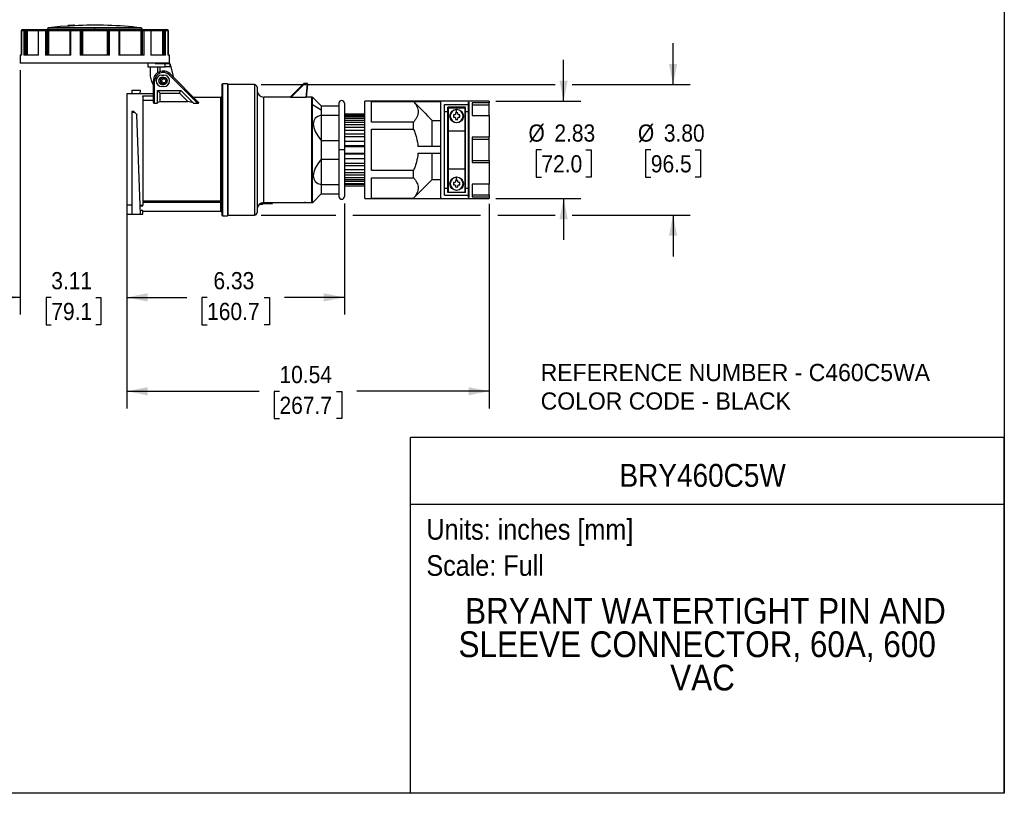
# Model space of a CAD drawing. Header units: inches. Extents: x 0 to 44, y 0 to 34.
# Tile 2 of 7: x 15.3 to 44, y 0 to 22.5. Entities that reach past the tile are written whole.
import ezdxf
from ezdxf.enums import TextEntityAlignment as Align

# ---------------------------------------------------------------- set-up
doc = ezdxf.new("R2010")
doc.units = ezdxf.units.IN
doc.header["$LTSCALE"] = 4
doc.header["$MEASUREMENT"] = 0
doc.linetypes.add('SLD-Solid', pattern=[0])
doc.layers.add('DIMENSIONS', color=140, linetype='SLD-Solid', lineweight=25)
doc.layers.add('TEXT', color=140, linetype='SLD-Solid', lineweight=25)
doc.layers.add('SLD-DEFPOINTS', color=7, linetype='Continuous')
doc.styles.add('SLDTEXTSTYLE0', font='GOTHIC.TTF', dxfattribs={"width": 0.913})
doc.styles.add('SLDTEXTSTYLE1', font='CenturyGothic')
doc.dimstyles.new('SLDDIMSTYLE1', dxfattribs={"dimtxt": 0.5, "dimasz": 0.6, "dimexe": 0, "dimexo": 0.0625, "dimgap": 0.125, "dimtad": 0, "dimtih": 1, "dimtoh": 1, "dimrnd": 1e-09, "dimzin": 12, "dimdsep": 46, "dimtxsty": 'SLDTEXTSTYLE0', "dimsah": 1, "dimcen": 0.09, "dimadec": 0, "dimazin": 3, "dimtfac": 1, "dimtmove": 0, "dimatfit": 0, "dimfxl": 0, "dimfrac": 2, "dimtolj": 1, "dimtzin": 12, "dimarcsym": 0})
doc.dimstyles.new('SLDDIMSTYLE3', dxfattribs={"dimtxt": 0.5, "dimasz": 0.6, "dimexe": 0, "dimexo": 0.0625, "dimgap": 0.125, "dimtad": 0, "dimtih": 1, "dimtoh": 1, "dimrnd": 1e-09, "dimzin": 12, "dimdsep": 46, "dimtxsty": 'SLDTEXTSTYLE0', "dimsah": 1, "dimcen": 0.09, "dimadec": 0, "dimazin": 3, "dimtfac": 1, "dimtofl": 0, "dimtmove": 0, "dimatfit": 3, "dimfxl": 0, "dimfrac": 2, "dimtolj": 1, "dimtzin": 12, "dimarcsym": 0})
doc.dimstyles.new('SLDDIMSTYLE4', dxfattribs={"dimtxt": 0.5, "dimasz": 0.6, "dimexe": 0, "dimexo": 0.0625, "dimgap": 0.125, "dimtad": 0, "dimtih": 1, "dimtoh": 1, "dimrnd": 1e-09, "dimzin": 4, "dimdsep": 46, "dimtxsty": 'SLDTEXTSTYLE0', "dimsah": 1, "dimcen": 0.09, "dimadec": 0, "dimazin": 1, "dimtfac": 1, "dimtmove": 0, "dimatfit": 0, "dimfxl": 0, "dimfrac": 2, "dimtolj": 1, "dimtzin": 12, "dimarcsym": 0})

# ---------------------------------------------------------------- blocks, each defined once
blk = doc.blocks.new('Block2')
at = {"color": 7, "linetype": 'SLD-Solid', "lineweight": 18}
for q in [(44, 34), (0, 0)]:
    blk.add_line((44, 0), q, dxfattribs=at)
blk = doc.blocks.new('SW_NOTE_0')
at = {"layer": 'TEXT', "color": 0, "insert": (0, 0.766), "char_height": 0.6, "attachment_point": 1, "style": 'SLDTEXTSTYLE0'}
blk.add_mtext('Scale: Full', dxfattribs=at)
blk = doc.blocks.new('SW_NOTE_0_1')
at = {"layer": 'TEXT', "color": 0, "insert": (0, 0.766), "char_height": 0.6, "attachment_point": 1, "style": 'SLDTEXTSTYLE0'}
blk.add_mtext('Units: inches [mm]', dxfattribs=at)
blk = doc.blocks.new('Block1')
at = {"layer": 'TEXT'}
for p, q in [((44, 10.356), (26.716, 10.356)), ((26.716, 0), (26.716, 10.356)), ((44, 0), (44, 10.356)), ((26.716, 8.409), (44, 8.409)), ((44, 0), (26.716, 0))]:
    blk.add_line(p, q, dxfattribs=at)
for name, p in [('SW_NOTE_0_1', (27.179, 7.213)), ('SW_NOTE_0', (27.179, 6.162))]:
    blk.add_blockref(name, p, dxfattribs=at)
at = {"layer": 'TEXT', "color": 140, "style": 'SLDTEXTSTYLE0', "width": 0.913}
for tag, height, p in [('AUTOATTR0', 0.667, (32.8, 8.717)), ('AUTOATTR1_0', 0.75, (28.308, 4.707)), ('AUTOATTR1_1', 0.75, (28.115, 3.737)), ('AUTOATTR1_2', 0.75, (34.277, 2.767))]:
    blk.add_attdef(tag, text='', height=height, dxfattribs=at).set_placement(p, align=Align.BOTTOM_LEFT)
blk = doc.blocks.new('SW_NOTE_0_2')
at = {"layer": 'TEXT', "color": 0, "char_height": 0.5, "attachment_point": 1, "style": 'SLDTEXTSTYLE1'}
for s, insert in [('REFERENCE NUMBER - C460C5WA', (0, 0.645)), ('COLOR CODE - BLACK', (0, -0.184))]:
    blk.add_mtext(s, dxfattribs=dict(at, insert=insert))
blk = doc.blocks.new('_D_3')
at = {"layer": 'DIMENSIONS'}
for p, q in [((15.353, 21.044), (15.353, 13.929)), ((18.466, 16.923), (18.466, 13.929)), ((15.353, 14.429), (14.153, 14.429)), ((16.263, 14.425), (16.111, 14.425)), ((16.111, 14.425), (16.111, 13.631)), ((17.556, 14.425), (17.708, 14.425)), ((17.708, 14.425), (17.708, 13.631)), ((18.466, 14.429), (19.666, 14.429)), ((16.111, 13.631), (16.263, 13.631)), ((17.708, 13.631), (17.556, 13.631))]:
    blk.add_line(p, q, dxfattribs=at)
for points in [[(15.353, 14.429), (14.753, 14.549), (14.753, 14.309)], [(18.466, 14.429), (19.066, 14.309), (19.066, 14.549)]]:
    blk.add_solid(points, dxfattribs=at)
at = {"layer": 'DIMENSIONS', "char_height": 0.5, "attachment_point": 1, "style": 'SLDTEXTSTYLE0'}
for s, insert in [('3.11', (16.263, 15.165)), ('79.1', (16.263, 14.27))]:
    blk.add_mtext(s, dxfattribs=dict(at, insert=insert))
blk = doc.blocks.new('_D_4')
at = {"layer": 'DIMENSIONS'}
for p, q in [((18.466, 16.923), (18.466, 13.929)), ((24.793, 17.162), (24.793, 13.929)), ((18.466, 14.429), (20.207, 14.429)), ((20.798, 14.425), (20.646, 14.425)), ((20.646, 14.425), (20.646, 13.631)), ((22.461, 14.425), (22.613, 14.425)), ((22.613, 14.425), (22.613, 13.631)), ((24.793, 14.429), (23.052, 14.429)), ((20.646, 13.631), (20.798, 13.631)), ((22.613, 13.631), (22.461, 13.631))]:
    blk.add_line(p, q, dxfattribs=at)
for points in [[(18.466, 14.429), (19.066, 14.309), (19.066, 14.549)], [(24.793, 14.429), (24.193, 14.549), (24.193, 14.309)]]:
    blk.add_solid(points, dxfattribs=at)
at = {"layer": 'DIMENSIONS', "char_height": 0.5, "attachment_point": 1, "style": 'SLDTEXTSTYLE0'}
for s, insert in [('6.33', (20.983, 15.165)), ('160.7', (20.798, 14.27))]:
    blk.add_mtext(s, dxfattribs=dict(at, insert=insert))
blk = doc.blocks.new('_D_5')
at = {"layer": 'DIMENSIONS'}
for p, q in [((18.466, 16.923), (18.466, 11.198)), ((29.006, 17.151), (29.006, 11.198)), ((18.466, 11.698), (22.314, 11.698)), ((22.905, 11.694), (22.752, 11.694)), ((22.752, 11.694), (22.752, 10.9)), ((24.567, 11.694), (24.719, 11.694)), ((24.719, 11.694), (24.719, 10.9)), ((29.006, 11.698), (25.158, 11.698)), ((22.752, 10.9), (22.905, 10.9)), ((24.719, 10.9), (24.567, 10.9))]:
    blk.add_line(p, q, dxfattribs=at)
for points in [[(18.466, 11.698), (19.066, 11.578), (19.066, 11.818)], [(29.006, 11.698), (28.406, 11.818), (28.406, 11.578)]]:
    blk.add_solid(points, dxfattribs=at)
at = {"layer": 'DIMENSIONS', "char_height": 0.5, "attachment_point": 1, "style": 'SLDTEXTSTYLE0'}
for s, insert in [('10.54', (22.905, 12.434)), ('267.7', (22.905, 11.539))]:
    blk.add_mtext(s, dxfattribs=dict(at, insert=insert))
blk = doc.blocks.new('_D_6')
at = {"layer": 'DIMENSIONS'}
for p, q in [((31.174, 20.137), (31.174, 21.337)), ((29.206, 20.137), (31.674, 20.137)), ((30.528, 18.72), (30.375, 18.72)), ((30.375, 18.72), (30.375, 17.926)), ((31.821, 18.72), (31.973, 18.72)), ((31.973, 18.72), (31.973, 17.926)), ((30.375, 17.926), (30.528, 17.926)), ((31.973, 17.926), (31.821, 17.926)), ((29.206, 17.303), (31.674, 17.303)), ((31.174, 17.303), (31.174, 16.103))]:
    blk.add_line(p, q, dxfattribs=at)
for points in [[(31.174, 20.137), (31.294, 20.737), (31.054, 20.737)], [(31.174, 17.303), (31.054, 16.703), (31.294, 16.703)]]:
    blk.add_solid(points, dxfattribs=at)
at = {"layer": 'DIMENSIONS', "char_height": 0.5, "attachment_point": 1, "style": 'SLDTEXTSTYLE0'}
for s, insert in [('%%c', (30.151, 19.46)), ('2.83', (30.905, 19.46)), ('72.0', (30.528, 18.565))]:
    blk.add_mtext(s, dxfattribs=dict(at, insert=insert))
blk = doc.blocks.new('_D_7')
at = {"layer": 'DIMENSIONS'}
for p, q in [((34.36, 20.62), (34.36, 21.82)), ((22.375, 20.62), (30.924, 20.62)), ((31.424, 20.62), (34.86, 20.62)), ((33.713, 18.72), (33.561, 18.72)), ((33.561, 18.72), (33.561, 17.926)), ((35.007, 18.72), (35.159, 18.72)), ((35.159, 18.72), (35.159, 17.926)), ((33.561, 17.926), (33.713, 17.926)), ((35.159, 17.926), (35.007, 17.926)), ((22.375, 16.82), (24.543, 16.82)), ((25.043, 16.82), (28.756, 16.82)), ((29.256, 16.82), (30.924, 16.82)), ((31.424, 16.82), (34.86, 16.82)), ((34.36, 16.82), (34.36, 15.62))]:
    blk.add_line(p, q, dxfattribs=at)
for points in [[(34.36, 20.62), (34.48, 21.22), (34.24, 21.22)], [(34.36, 16.82), (34.24, 16.22), (34.48, 16.22)]]:
    blk.add_solid(points, dxfattribs=at)
at = {"layer": 'DIMENSIONS', "char_height": 0.5, "attachment_point": 1, "style": 'SLDTEXTSTYLE0'}
for s, insert in [('%%c', (33.336, 19.46)), ('3.80', (34.091, 19.46)), ('96.5', (33.713, 18.565))]:
    blk.add_mtext(s, dxfattribs=dict(at, insert=insert))

msp = doc.modelspace()

# ---------------------------------------------------------------- linework, layer by layer
at = {"color": 7, "linetype": 'SLD-Solid'}
for p, q in [((44, 34), (44, 0)), ((44, 0), (0, 0))]:
    msp.add_line(p, q, dxfattribs=at)
for p, q in [((15.395, 22.196), (15.395, 21.48)), ((15.395, 21.48), (15.395, 22.196)), ((15.395, 22.196), (15.468, 22.196)), ((15.395, 22.196), (15.395, 22.196)), ((15.407, 22.208), (15.406, 22.208)), ((15.479, 22.208), (15.407, 22.208)), ((15.468, 22.196), (15.468, 21.48)), ((15.468, 22.196), (15.515, 22.196)), ((15.512, 22.208), (15.479, 22.208)), ((15.543, 22.208), (15.512, 22.208)), ((15.515, 21.48), (15.515, 22.196)), ((15.515, 22.196), (15.546, 22.196)), ((15.571, 22.208), (15.543, 22.208)), ((15.546, 22.196), (15.546, 21.48)), ((15.546, 22.196), (15.56, 22.196)), ((15.56, 22.196), (15.56, 21.48)), ((15.56, 22.196), (15.885, 22.196)), ((15.897, 22.208), (15.571, 22.208)), ((15.885, 22.196), (15.885, 21.48)), ((15.885, 22.196), (15.894, 22.196)), ((15.894, 21.48), (15.894, 22.196)), ((15.894, 22.196), (16.093, 22.196)), ((15.903, 22.208), (15.897, 22.208)), ((16.101, 22.208), (15.903, 22.208)), ((16.093, 22.196), (16.093, 21.48)), ((16.093, 22.196), (16.147, 22.196)), ((16.138, 22.208), (16.101, 22.208)), ((16.161, 22.208), (16.138, 22.208)), ((16.147, 21.48), (16.147, 22.196)), ((16.147, 22.196), (16.169, 22.196)), ((16.151, 22.232), (16.151, 22.22)), ((16.151, 22.232), (17.529, 22.232)), ((18.907, 22.22), (16.151, 22.22)), ((16.193, 22.208), (16.161, 22.208)), ((16.169, 22.196), (16.169, 21.48)), ((16.169, 22.196), (16.185, 22.196)), ((16.185, 22.196), (16.185, 21.48)), ((16.185, 22.196), (16.807, 22.196)), ((17.529, 22.271), (16.186, 22.271)), ((16.811, 22.208), (16.193, 22.208)), ((16.201, 22.22), (16.201, 22.208)), ((16.742, 22.333), (16.742, 22.32)), ((16.742, 22.333), (16.742, 22.321)), ((16.742, 22.333), (16.742, 22.333)), ((16.742, 22.321), (16.742, 22.321)), ((16.772, 22.335), (16.772, 22.323)), ((16.826, 22.327), (16.772, 22.324)), ((16.805, 22.196), (16.805, 21.48)), ((16.805, 22.196), (16.832, 22.196)), ((16.817, 22.208), (16.811, 22.208)), ((16.835, 22.208), (16.817, 22.208)), ((16.826, 22.338), (16.826, 22.339)), ((16.826, 22.338), (16.826, 22.326)), ((16.832, 21.48), (16.832, 22.196)), ((16.832, 22.196), (17.103, 22.196)), ((17.105, 22.208), (16.835, 22.208)), ((16.855, 22.34), (16.855, 22.34)), ((16.855, 22.34), (16.855, 22.328)), ((16.909, 22.343), (16.909, 22.331)), ((16.938, 22.345), (16.938, 22.345)), ((16.938, 22.344), (16.938, 22.332)), ((16.938, 22.332), (16.938, 22.332)), ((16.939, 22.332), (16.939, 22.345)), ((16.939, 22.345), (16.939, 22.345)), ((17.103, 22.196), (17.103, 21.48)), ((17.103, 22.196), (17.149, 22.196)), ((17.137, 22.208), (17.105, 22.208)), ((17.145, 22.208), (17.137, 22.208)), ((17.172, 22.208), (17.145, 22.208)), ((17.149, 21.48), (17.149, 22.196)), ((17.149, 22.196), (17.157, 22.196)), ((17.157, 22.196), (17.157, 21.48)), ((17.157, 22.196), (17.17, 22.196)), ((17.17, 22.196), (17.17, 21.48)), ((17.17, 22.196), (17.888, 22.196)), ((17.886, 22.208), (17.172, 22.208)), ((17.529, 22.232), (17.529, 22.271)), ((18.872, 22.271), (17.529, 22.271)), ((17.529, 22.232), (18.907, 22.232)), ((17.913, 22.208), (17.886, 22.208)), ((17.888, 22.196), (17.888, 21.48)), ((17.888, 22.196), (17.902, 22.196)), ((17.902, 22.196), (17.902, 21.48)), ((17.902, 22.196), (17.91, 22.196)), ((17.91, 22.196), (17.91, 21.48)), ((17.91, 22.196), (17.956, 22.196)), ((17.921, 22.208), (17.913, 22.208)), ((17.954, 22.208), (17.921, 22.208)), ((18.223, 22.208), (17.954, 22.208)), ((17.956, 21.48), (17.956, 22.196)), ((17.956, 22.196), (18.227, 22.196)), ((18.242, 22.208), (18.223, 22.208)), ((18.227, 22.196), (18.227, 21.48)), ((18.227, 22.196), (18.254, 22.196)), ((18.247, 22.208), (18.242, 22.208)), ((18.866, 22.208), (18.247, 22.208)), ((18.252, 22.196), (18.874, 22.196)), ((18.254, 21.48), (18.254, 22.196)), ((18.858, 22.208), (18.858, 22.22)), ((18.898, 22.208), (18.866, 22.208)), ((18.874, 22.196), (18.874, 21.48)), ((18.874, 22.196), (18.89, 22.196)), ((18.89, 22.196), (18.89, 21.48)), ((18.89, 22.196), (18.912, 22.196)), ((18.92, 22.208), (18.898, 22.208)), ((18.907, 22.22), (18.907, 22.232)), ((18.912, 22.196), (18.966, 22.196)), ((18.912, 22.196), (18.912, 21.48)), ((18.958, 22.208), (18.92, 22.208)), ((19.155, 22.208), (18.958, 22.208)), ((18.966, 21.48), (18.966, 22.196)), ((18.966, 22.196), (19.164, 22.196)), ((19.162, 22.208), (19.155, 22.208)), ((19.487, 22.208), (19.162, 22.208)), ((19.164, 22.196), (19.164, 21.48)), ((19.164, 22.196), (19.174, 22.196)), ((19.174, 21.48), (19.174, 22.196)), ((19.174, 22.196), (19.499, 22.196)), ((19.516, 22.208), (19.487, 22.208)), ((19.499, 22.196), (19.499, 21.48)), ((19.499, 22.196), (19.513, 22.196)), ((19.513, 22.196), (19.543, 22.196)), ((19.513, 22.196), (19.513, 21.48)), ((19.546, 22.208), (19.516, 22.208)), ((19.543, 22.196), (19.591, 22.196)), ((19.543, 22.196), (19.543, 21.48)), ((19.579, 22.208), (19.546, 22.208)), ((19.652, 22.208), (19.579, 22.208)), ((19.591, 21.48), (19.591, 22.196)), ((19.591, 22.196), (19.663, 22.196)), ((19.652, 22.208), (19.652, 22.208)), ((19.663, 22.196), (19.663, 21.48)), ((19.663, 22.196), (19.664, 22.196)), ((19.664, 21.48), (19.664, 22.196)), ((15.353, 21.48), (15.353, 21.244)), ((15.395, 21.48), (15.353, 21.48)), ((19.705, 21.244), (15.353, 21.244)), ((15.894, 21.48), (15.468, 21.48)), ((16.832, 21.48), (16.093, 21.48)), ((17.956, 21.48), (17.103, 21.48)), ((18.966, 21.48), (18.227, 21.48)), ((19.071, 21.244), (19.071, 21.137)), ((19.591, 21.48), (19.164, 21.48)), ((19.285, 21.236), (19.285, 21.244)), ((19.285, 21.236), (19.581, 21.236)), ((19.419, 21.236), (19.419, 21.244)), ((19.581, 21.137), (19.581, 21.236)), ((19.581, 21.236), (19.711, 21.236)), ((19.705, 21.48), (19.663, 21.48)), ((19.705, 21.244), (19.705, 21.48)), ((19.711, 21.236), (19.711, 21.137)), ((19.711, 21.236), (19.738, 21.137)), ((19.071, 21.137), (19.581, 21.137)), ((19.146, 20.856), (19.146, 21.137)), ((19.368, 20.971), (19.368, 21.137)), ((19.427, 21.137), (19.427, 20.999)), ((19.711, 21.137), (19.581, 21.137)), ((19.691, 20.902), (19.719, 20.93)), ((19.738, 21.137), (19.711, 21.137)), ((20.551, 20.098), (19.719, 20.93)), ((19.738, 21.137), (19.813, 20.857)), ((19.232, 20.728), (19.232, 20.098)), ((19.271, 20.728), (19.232, 20.728)), ((19.271, 20.078), (19.271, 20.728)), ((19.435, 20.816), (19.435, 20.728)), ((19.482, 20.895), (19.537, 20.895)), ((19.537, 20.828), (19.482, 20.828)), ((19.636, 20.728), (19.596, 20.728)), ((19.691, 20.902), (20.515, 20.078)), ((21.388, 20.639), (21.25, 20.639)), ((21.25, 20.639), (21.25, 18.72)), ((21.388, 20.639), (21.388, 16.801)), ((23.606, 20.643), (23.213, 20.25)), ((23.606, 20.643), (23.62, 20.629)), ((23.62, 20.629), (23.62, 20.649)), ((23.708, 20.649), (23.62, 20.649)), ((23.708, 20.649), (23.708, 20.629)), ((19.232, 20.354), (18.466, 20.354)), ((18.466, 20.354), (18.466, 17.123)), ((18.612, 20.455), (18.855, 20.455)), ((18.612, 20.455), (18.612, 20.354)), ((18.851, 20.354), (18.855, 20.455)), ((19.35, 20.452), (20.03, 20.452)), ((19.35, 20.078), (19.35, 20.452)), ((19.429, 20.374), (19.35, 20.452)), ((19.429, 20.374), (19.997, 20.374)), ((19.429, 20.129), (19.429, 20.374)), ((19.482, 20.628), (19.537, 20.628)), ((19.537, 20.561), (19.482, 20.561)), ((19.537, 20.628), (19.537, 20.629)), ((19.997, 20.374), (20.03, 20.452)), ((19.997, 20.374), (20.242, 20.129)), ((20.03, 20.452), (20.404, 20.078)), ((21.23, 20.62), (21.23, 18.72)), ((22.175, 20.62), (21.407, 20.62)), ((21.407, 16.82), (21.407, 20.62)), ((22.175, 20.62), (22.175, 16.82)), ((22.254, 20.541), (22.254, 16.899)), ((23.239, 20.248), (23.62, 20.629)), ((23.62, 20.629), (23.708, 20.629)), ((23.708, 20.629), (23.668, 20.248)), ((23.688, 20.25), (23.728, 20.627)), ((23.728, 20.627), (23.708, 20.629)), ((18.927, 20.272), (18.927, 20.292)), ((18.927, 20.292), (19.232, 20.292)), ((18.927, 20.272), (18.927, 17.11)), ((19.232, 20.159), (18.927, 20.159)), ((19.271, 20.078), (19.35, 20.078)), ((19.429, 20.129), (20.242, 20.129)), ((21.191, 20.248), (20.401, 20.248)), ((20.404, 20.078), (20.515, 20.078)), ((21.191, 20.248), (21.191, 17.231)), ((23.218, 20.255), (22.451, 20.255)), ((22.451, 17.185), (22.451, 20.255)), ((23.668, 20.248), (23.239, 20.248)), ((23.84, 20.255), (23.689, 20.255)), ((23.84, 20.255), (23.84, 17.185)), ((23.89, 20.229), (23.863, 20.248)), ((23.863, 20.044), (23.863, 20.248)), ((24.12, 20), (23.89, 20.229)), ((24.636, 20.078), (24.636, 18.72)), ((24.793, 20.078), (24.793, 18.72)), ((29.006, 20.137), (25.384, 20.137)), ((25.384, 17.303), (25.384, 20.137)), ((25.581, 20.132), (26.801, 20.132)), ((25.581, 19.531), (25.581, 20.132)), ((26.805, 20.128), (25.581, 20.128)), ((26.801, 20.132), (27.588, 20.132)), ((26.801, 20.132), (26.806, 20.127)), ((27.588, 20.132), (27.588, 17.308)), ((28.405, 20.108), (28.415, 20.108)), ((28.405, 20.038), (28.405, 20.108)), ((28.415, 20.108), (28.415, 17.332)), ((28.517, 20.089), (28.517, 19.722)), ((29.006, 20.089), (28.517, 20.089)), ((29.006, 20.137), (29.006, 20.089)), ((29.006, 20.03), (29.006, 20.089)), ((18.651, 19.838), (18.612, 19.838)), ((18.612, 19.838), (18.612, 19.822)), ((18.612, 19.822), (18.612, 16.85)), ((18.612, 19.822), (18.684, 19.822)), ((18.679, 19.827), (18.684, 19.822)), ((18.684, 19.822), (18.737, 19.77)), ((23.863, 20.044), (24.12, 19.888)), ((23.863, 17.192), (23.863, 20.044)), ((24.12, 20), (24.12, 19.888)), ((24.12, 20), (24.636, 20)), ((24.12, 19.888), (24.12, 19.728)), ((27.706, 20.038), (28.405, 20.038)), ((27.706, 17.402), (27.706, 20.038)), ((27.706, 19.834), (27.805, 19.834)), ((28.317, 19.96), (27.805, 19.96)), ((27.805, 19.834), (27.805, 19.96)), ((27.805, 17.606), (27.805, 19.834)), ((27.825, 19.948), (28.297, 19.948)), ((27.825, 19.271), (27.825, 19.948)), ((28.03, 19.8), (28.03, 19.757)), ((28.061, 19.801), (28.061, 19.893)), ((28.092, 19.757), (28.092, 19.8)), ((28.297, 19.948), (28.297, 19.271)), ((28.317, 19.834), (28.317, 19.96)), ((28.317, 19.834), (28.405, 19.834)), ((28.317, 17.606), (28.317, 19.834)), ((28.405, 19.834), (28.405, 20.038)), ((28.405, 17.606), (28.405, 19.834)), ((28.517, 20.03), (29.006, 20.03)), ((29.006, 19.721), (29.006, 20.03)), ((18.86, 16.852), (18.749, 19.744)), ((24.12, 19.728), (24.12, 18.991)), ((24.12, 19.728), (24.636, 19.728)), ((25.384, 19.763), (24.793, 19.763)), ((24.793, 19.762), (25.384, 19.762)), ((24.793, 19.718), (25.384, 19.718)), ((24.793, 19.694), (25.384, 19.694)), ((25.384, 19.63), (24.793, 19.63)), ((24.793, 19.585), (25.384, 19.585)), ((24.793, 19.527), (25.384, 19.527)), ((26.801, 19.531), (25.581, 19.531)), ((26.801, 19.321), (26.801, 19.531)), ((27.352, 18.818), (27.352, 19.578)), ((27.352, 19.578), (27.588, 19.578)), ((27.825, 19.488), (27.805, 19.488)), ((28.008, 19.736), (27.965, 19.736)), ((27.965, 19.673), (28.008, 19.673)), ((28.03, 19.757), (28.008, 19.736)), ((28.008, 19.673), (28.03, 19.652)), ((28.03, 19.652), (28.03, 19.609)), ((28.061, 19.507), (28.061, 19.516)), ((28.114, 19.736), (28.092, 19.757)), ((28.092, 19.652), (28.114, 19.673)), ((28.092, 19.609), (28.092, 19.652)), ((28.156, 19.736), (28.114, 19.736)), ((28.114, 19.673), (28.156, 19.673)), ((28.317, 19.488), (28.297, 19.488)), ((28.517, 19.722), (29.006, 19.722)), ((29.006, 19.722), (29.006, 19.087)), ((25.384, 19.449), (24.793, 19.449)), ((24.793, 19.377), (25.384, 19.377)), ((24.793, 19.29), (25.384, 19.29)), ((25.581, 19.321), (26.801, 19.321)), ((25.581, 18.119), (25.581, 19.321)), ((27.825, 19.39), (27.805, 19.39)), ((27.825, 19.389), (27.805, 19.389)), ((27.825, 19.251), (27.805, 19.251)), ((27.825, 19.271), (28.297, 19.271)), ((27.825, 18.169), (27.825, 19.271)), ((28.317, 19.39), (28.297, 19.39)), ((28.317, 19.389), (28.297, 19.389)), ((28.297, 19.271), (28.297, 18.169)), ((28.317, 19.251), (28.297, 19.251)), ((28.415, 19.39), (28.405, 19.39)), ((24.12, 18.991), (24.12, 18.449)), ((24.12, 18.991), (24.636, 18.991)), ((25.384, 19.173), (24.793, 19.173)), ((24.793, 19.111), (25.384, 19.111)), ((24.793, 18.974), (25.384, 18.974)), ((29.006, 19.087), (28.517, 19.087)), ((28.517, 19.087), (28.517, 18.353)), ((28.517, 19.029), (29.006, 19.029)), ((29.006, 19.029), (29.006, 19.087)), ((29.006, 18.411), (29.006, 19.029)), ((18.789, 18.72), (18.789, 18.72)), ((21.23, 18.72), (21.23, 16.82)), ((21.25, 18.72), (21.25, 16.801)), ((24.636, 18.72), (24.636, 17.362)), ((24.793, 18.72), (24.636, 18.72)), ((24.793, 18.845), (25.384, 18.845)), ((24.793, 18.818), (25.384, 18.818)), ((24.793, 18.72), (24.793, 17.362)), ((27.588, 18.818), (26.935, 18.818)), ((24.12, 18.449), (24.12, 17.712)), ((24.12, 18.449), (24.636, 18.449)), ((24.793, 18.622), (25.384, 18.622)), ((25.384, 18.595), (24.793, 18.595)), ((24.793, 18.466), (25.384, 18.466)), ((26.935, 18.622), (27.588, 18.622)), ((27.352, 17.862), (27.352, 18.622)), ((28.517, 18.411), (29.006, 18.411)), ((28.517, 18.353), (29.006, 18.353)), ((29.006, 18.411), (29.006, 18.353)), ((29.006, 18.353), (29.006, 17.718)), ((24.793, 18.329), (25.384, 18.329)), ((24.793, 18.267), (25.384, 18.267)), ((24.793, 18.15), (25.384, 18.15)), ((24.793, 18.063), (25.384, 18.063)), ((26.801, 18.119), (25.581, 18.119)), ((26.801, 17.909), (26.801, 18.119)), ((27.825, 18.189), (27.805, 18.189)), ((27.825, 18.169), (28.297, 18.169)), ((27.825, 17.492), (27.825, 18.169)), ((28.317, 18.189), (28.297, 18.189)), ((28.297, 18.169), (28.297, 17.492)), ((24.793, 17.991), (25.384, 17.991)), ((24.793, 17.913), (25.384, 17.913)), ((24.793, 17.855), (25.384, 17.855)), ((24.793, 17.81), (25.384, 17.81)), ((25.581, 17.909), (26.801, 17.909)), ((25.581, 17.308), (25.581, 17.909)), ((27.352, 17.862), (27.588, 17.862)), ((27.825, 18.051), (27.805, 18.051)), ((27.805, 18.05), (27.825, 18.05)), ((27.825, 17.952), (27.805, 17.952)), ((28.03, 17.789), (28.008, 17.767)), ((28.03, 17.831), (28.03, 17.789)), ((28.061, 17.832), (28.061, 17.924)), ((28.092, 17.789), (28.092, 17.831)), ((28.114, 17.767), (28.092, 17.789)), ((28.317, 18.051), (28.297, 18.051)), ((28.297, 18.05), (28.317, 18.05)), ((28.317, 17.952), (28.297, 17.952)), ((28.405, 18.05), (28.415, 18.05)), ((24.12, 17.712), (24.12, 17.441)), ((24.12, 17.712), (24.636, 17.712)), ((24.793, 17.746), (25.384, 17.746)), ((24.793, 17.722), (25.384, 17.722)), ((24.793, 17.678), (25.384, 17.678)), ((24.793, 17.677), (25.384, 17.677)), ((27.706, 17.606), (27.805, 17.606)), ((27.805, 17.48), (27.805, 17.606)), ((27.825, 17.492), (28.297, 17.492)), ((28.008, 17.767), (27.965, 17.767)), ((27.965, 17.705), (28.008, 17.705)), ((28.008, 17.705), (28.03, 17.683)), ((28.03, 17.683), (28.03, 17.64)), ((28.061, 17.539), (28.061, 17.548)), ((28.092, 17.683), (28.114, 17.705)), ((28.092, 17.64), (28.092, 17.683)), ((28.156, 17.767), (28.114, 17.767)), ((28.114, 17.705), (28.156, 17.705)), ((28.317, 17.606), (28.405, 17.606)), ((28.317, 17.48), (28.317, 17.606)), ((28.405, 17.402), (28.405, 17.606)), ((29.006, 17.718), (28.517, 17.718)), ((28.517, 17.718), (28.517, 17.351)), ((29.006, 17.41), (29.006, 17.719)), ((21.191, 17.231), (18.927, 17.231)), ((18.927, 17.199), (21.191, 17.199)), ((21.191, 17.199), (21.191, 17.231)), ((21.191, 17.199), (21.191, 16.941)), ((23.863, 17.192), (23.89, 17.211)), ((23.89, 17.211), (24.12, 17.441)), ((24.12, 17.441), (24.636, 17.441)), ((25.384, 17.303), (29.006, 17.303)), ((25.581, 17.312), (26.805, 17.312)), ((26.801, 17.308), (25.581, 17.308)), ((26.806, 17.313), (26.801, 17.308)), ((26.801, 17.308), (27.588, 17.308)), ((27.706, 17.402), (28.405, 17.402)), ((28.317, 17.48), (27.805, 17.48)), ((28.405, 17.332), (28.405, 17.402)), ((28.415, 17.332), (28.405, 17.332)), ((28.517, 17.41), (29.006, 17.41)), ((28.517, 17.351), (29.006, 17.351)), ((29.006, 17.41), (29.006, 17.351)), ((29.006, 17.351), (29.006, 17.303)), ((18.466, 17.123), (18.612, 17.123)), ((18.466, 17.123), (18.466, 16.85)), ((18.851, 17.108), (18.851, 17.088)), ((18.851, 17.108), (18.927, 17.108)), ((18.851, 17.088), (18.927, 17.088)), ((18.927, 16.954), (18.856, 16.954)), ((18.927, 17.088), (18.927, 17.11)), ((18.927, 16.852), (18.927, 16.954)), ((18.927, 16.941), (21.191, 16.941)), ((22.331, 17.144), (22.411, 17.144)), ((22.411, 17.147), (22.335, 17.147)), ((22.411, 17.181), (22.411, 17.147)), ((22.411, 17.147), (22.411, 17.144)), ((22.431, 17.166), (22.431, 17.184)), ((22.49, 17.175), (22.431, 17.175)), ((22.431, 17.164), (22.431, 17.166)), ((22.431, 17.157), (22.431, 17.164)), ((22.431, 17.157), (22.683, 17.157)), ((22.451, 17.185), (23.632, 17.185)), ((22.49, 17.175), (22.49, 17.185)), ((23.639, 17.185), (23.636, 17.185)), ((23.659, 17.185), (23.654, 17.185)), ((23.75, 17.185), (23.84, 17.185)), ((18.466, 16.85), (18.612, 16.85)), ((18.612, 16.85), (18.758, 16.85)), ((18.758, 16.85), (18.927, 16.85)), ((18.86, 16.852), (18.927, 16.852)), ((18.927, 16.85), (18.927, 16.852)), ((21.25, 16.801), (21.388, 16.801)), ((21.407, 16.82), (22.175, 16.82))]:
    msp.add_line(p, q)
at = {"flags": 128}
for points in [[(16.093, 22.196), (16.093, 22.199), (16.094, 22.201), (16.094, 22.203), (16.095, 22.205), (16.096, 22.206), (16.098, 22.207), (16.099, 22.208), (16.101, 22.208)], [(16.185, 22.196), (16.185, 22.199), (16.186, 22.201), (16.186, 22.203), (16.187, 22.205), (16.188, 22.206), (16.19, 22.207), (16.191, 22.208), (16.193, 22.208)], [(16.742, 22.322), (16.521, 22.305), (16.186, 22.271)], [(16.808, 22.205), (16.808, 22.205), (16.809, 22.206), (16.81, 22.207), (16.81, 22.208), (16.811, 22.208)], [(16.832, 22.196), (16.832, 22.199), (16.832, 22.201), (16.832, 22.203), (16.833, 22.205), (16.833, 22.206), (16.834, 22.207), (16.835, 22.208), (16.835, 22.208)], [(16.909, 22.332), (16.857, 22.329), (16.855, 22.329)], [(18.223, 22.208), (18.224, 22.208), (18.225, 22.207), (18.225, 22.206), (18.226, 22.205), (18.226, 22.203), (18.227, 22.201), (18.227, 22.199), (18.227, 22.196)], [(18.247, 22.208), (18.248, 22.208), (18.249, 22.207), (18.25, 22.206), (18.25, 22.205), (18.25, 22.205)], [(18.866, 22.208), (18.867, 22.208), (18.869, 22.207), (18.87, 22.206), (18.871, 22.205), (18.872, 22.203), (18.873, 22.201), (18.873, 22.199), (18.874, 22.196)], [(18.958, 22.208), (18.959, 22.208), (18.961, 22.207), (18.962, 22.206), (18.963, 22.205), (18.964, 22.203), (18.965, 22.201), (18.966, 22.199), (18.966, 22.196)]]:
    msp.add_lwpolyline(points, dxfattribs=at)
for centre, radius in [((19.537, 20.728), 0.0984), ((19.537, 20.728), 0.0591), ((28.061, 19.704), 0.197), ((28.061, 17.736), 0.197)]:
    msp.add_circle(centre, radius)
for centre, radius, start, end in [((15.406, 22.196), 0.0118, 90, 180), ((15.407, 22.197), 0.0117, 90.5665, 180.5555), ((15.479, 22.197), 0.0115, 91.5946, 181.5104), ((15.502, 22.199), 0.014, 348.6309, 40.3907), ((15.532, 22.199), 0.014, 348.6309, 40.3907), ((15.572, 22.197), 0.0115, 91.8634, 181.7494), ((15.897, 22.196), 0.0118, 90, 180), ((15.905, 22.198), 0.0107, 99.2409, 186.9289), ((16.136, 22.198), 0.0105, 351.9505, 78.5782), ((16.191, 22.232), 0.0394, 96.5294, 180), ((16.159, 22.198), 0.0105, 351.9505, 78.5782), ((17.529, 10.537), 11.822, 93.6721, 93.8166), ((17.529, 10.537), 11.823, 93.6719, 93.8163), ((17.529, 10.537), 11.81, 93.6758, 93.8204), ((16.817, 22.196), 0.0118, 90, 180), ((17.529, 10.537), 11.822, 93.2693, 93.4127), ((17.529, 10.537), 11.81, 93.2726, 93.4161), ((17.529, 10.537), 11.823, 92.8655, 93.0098), ((17.529, 10.537), 11.822, 92.8657, 93.01), ((17.529, 10.537), 11.81, 92.8686, 93.013), ((17.529, 10.537), 11.811, 83.4706, 92.866), ((17.12, 22.199), 0.017, 148.2304, 189.5917), ((17.137, 22.197), 0.0116, 359.0242, 88.9898), ((17.145, 22.197), 0.0116, 359.0242, 88.9898), ((17.189, 22.199), 0.019, 151.8799, 188.6863), ((17.87, 22.199), 0.019, 351.3137, 28.1201), ((17.914, 22.197), 0.0116, 91.0102, 180.9758), ((17.922, 22.197), 0.0116, 91.0102, 180.9758), ((17.939, 22.199), 0.017, 350.4083, 31.7696), ((18.242, 22.196), 0.0118, 0, 90), ((18.868, 22.232), 0.0394, 0, 83.4706), ((18.9, 22.198), 0.0105, 101.4218, 188.0495), ((18.922, 22.198), 0.0105, 101.4218, 188.0495), ((19.154, 22.198), 0.0107, 353.0711, 80.7591), ((19.162, 22.196), 0.0118, 0, 90), ((19.487, 22.197), 0.0115, 358.2506, 88.1366), ((19.526, 22.199), 0.014, 139.6093, 191.3691), ((19.557, 22.199), 0.014, 139.6093, 191.3691), ((19.579, 22.197), 0.0115, 358.4896, 88.4054), ((19.652, 22.196), 0.0118, 0, 90), ((19.652, 22.197), 0.0117, 359.4445, 89.4335), ((19.518, 20.728), 0.285, 45, 180), ((19.518, 20.728), 0.246, 45, 180), ((19.482, 20.728), 0.167, 90, 270), ((19.482, 20.728), 0.1, 90, 270), ((19.537, 20.728), 0.118, 122.0497, 150.0736), ((19.537, 20.728), 0.114, 118.4232, 153.7277), ((19.537, 20.728), 0.102, 180, 258.7453), ((19.537, 20.728), 0.167, 270, 90), ((19.537, 20.728), 0.1, 270, 90), ((19.537, 20.783), 0.285, 9.5566, 15), ((21.25, 20.62), 0.0197, 90, 180), ((21.388, 20.62), 0.0197, 0, 90), ((23.62, 20.629), 0.0197, 90, 135), ((23.708, 20.629), 0.0197, 354, 90), ((22.175, 20.541), 0.0787, 0, 90), ((22.451, 20.452), 0.197, 180, 270), ((20.019, 18.72), 1.528, 112.743, 115.9855), ((21.191, 20.287), 0.0394, 270, 0), ((23.84, 20.216), 0.0394, 55, 90), ((24.714, 20.078), 0.0787, 360, 180), ((18.651, 19.799), 0.0394, 46.0949, 90), ((28.061, 19.704), 0.188, 90, 270), ((28.061, 19.143), 0.657, 89.9982, 92.7228), ((28.061, 19.704), 0.188, 270, 90), ((28.061, 19.143), 0.657, 87.2772, 90.0018), ((28.623, 19.704), 0.658, 177.2783, 182.7217), ((28.061, 20.266), 0.658, 267.2783, 272.7217), ((27.499, 19.704), 0.658, 357.2783, 2.7217), ((28.061, 17.736), 0.188, 90, 270), ((28.061, 17.175), 0.657, 89.9982, 92.7228), ((28.061, 17.736), 0.188, 270, 90), ((28.061, 17.175), 0.657, 87.2772, 90.0018), ((28.623, 17.736), 0.658, 177.2783, 182.7217), ((28.061, 18.298), 0.658, 267.2783, 272.7217), ((27.499, 17.736), 0.658, 357.2783, 2.7217), ((21.191, 17.192), 0.0389, 0.7366, 90.7181), ((21.2, 17.139), 0.0613, 60.8667, 98.9455), ((24.714, 17.362), 0.0787, 180, 0), ((21.191, 16.901), 0.0394, 0, 90), ((22.451, 16.988), 0.197, 90, 180), ((22.411, 17.166), 0.0195, 269.5651, 359.5584), ((22.411, 17.164), 0.0197, 270, 0), ((23.84, 17.224), 0.0394, 270, 305), ((21.25, 16.82), 0.0197, 180, 270), ((21.388, 16.82), 0.0197, 270, 0), ((22.175, 16.899), 0.0787, 270, 0)]:
    msp.add_arc(centre, radius, start, end)
for centre, major_axis, ratio, start_param, end_param in [((20.815, 18.72), (2.608, -1.08), 0.414214, 1.902661, 1.959255), ((24.777, 19.031), (0.846, -0.59), 0.458375, 2.714951, 4.187331), ((24.777, 18.409), (0.846, 0.59), 0.458375, 2.095854, 3.568234)]:
    msp.add_ellipse(centre, major_axis=major_axis, ratio=ratio, start_param=start_param, end_param=end_param)
for points, knots in [([(16.742, 22.333), (16.742, 22.333), (16.742, 22.333), (16.742, 22.333), (16.742, 22.333), (16.743, 22.333), (16.744, 22.333), (16.746, 22.333), (16.749, 22.334), (16.751, 22.334), (16.755, 22.334), (16.758, 22.334), (16.763, 22.335), (16.772, 22.335), (16.795, 22.337), (16.823, 22.339), (16.851, 22.34), (16.87, 22.341), (16.895, 22.343), (16.911, 22.343), (16.921, 22.344), (16.927, 22.344), (16.932, 22.344), (16.936, 22.344), (16.938, 22.344), (16.939, 22.344), (16.939, 22.344), (16.938, 22.344)], [0, 0, 0, 0, 0.019418, 0.0391, 0.059046, 0.079256, 0.09973, 0.12047, 0.141474, 0.162744, 0.184279, 0.20608, 0.228147, 0.25048, 0.338554, 0.498972, 0.499422, 0.59419, 0.677493, 0.749307, 0.785775, 0.822021, 0.858048, 0.893858, 0.929452, 0.964832, 1, 1, 1, 1]), ([(16.826, 22.339), (16.824, 22.339), (16.82, 22.338), (16.815, 22.338), (16.811, 22.338), (16.806, 22.337), (16.803, 22.337), (16.799, 22.337), (16.796, 22.337), (16.793, 22.337), (16.79, 22.336), (16.788, 22.336), (16.786, 22.336), (16.782, 22.336), (16.778, 22.335), (16.774, 22.335), (16.772, 22.335), (16.771, 22.335), (16.772, 22.335), (16.772, 22.335)], [0, 0, 0, 0, 0.052965, 0.103877, 0.152736, 0.199542, 0.244295, 0.286996, 0.327643, 0.366237, 0.402778, 0.437267, 0.469702, 0.500084, 0.604697, 0.70699, 0.806967, 0.904635, 1, 1, 1, 1]), ([(16.826, 22.327), (16.817, 22.326), (16.801, 22.325), (16.783, 22.324), (16.772, 22.323), (16.772, 22.323), (16.773, 22.323)], [0, 0, 0, 0, 0.278352, 0.552645, 0.829806, 1, 1, 1, 1]), ([(16.909, 22.343), (16.909, 22.343), (16.909, 22.343), (16.909, 22.343), (16.909, 22.343), (16.908, 22.343), (16.907, 22.343), (16.906, 22.343), (16.904, 22.343), (16.902, 22.343), (16.9, 22.343), (16.897, 22.342), (16.892, 22.342), (16.887, 22.342), (16.88, 22.342), (16.873, 22.341), (16.864, 22.341), (16.858, 22.341), (16.855, 22.34)], [0, 0, 0, 0, 0.04981, 0.099659, 0.149547, 0.199476, 0.249446, 0.299458, 0.349514, 0.399613, 0.449758, 0.499949, 0.574497, 0.65256, 0.734141, 0.81924, 0.907859, 1, 1, 1, 1]), ([(16.908, 22.331), (16.908, 22.331), (16.908, 22.331), (16.898, 22.331), (16.88, 22.33), (16.863, 22.329), (16.855, 22.329)], [0, 0, 0, 0, 0.172791, 0.447044, 0.724246, 1, 1, 1, 1]), ([(19.232, 20.621), (19.226, 20.629), (19.205, 20.655), (19.194, 20.687), (19.187, 20.709)], [0, 0, 0, 0, 0.308614, 1, 1, 1, 1]), ([(19.232, 20.098), (19.232, 20.097), (19.232, 20.096), (19.233, 20.095), (19.233, 20.094), (19.234, 20.093), (19.235, 20.091), (19.236, 20.089), (19.237, 20.089)], [0, 0, 0, 0, 0.19573, 0.343209, 0.442417, 0.493344, 0.765748, 1, 1, 1, 1]), ([(19.237, 20.089), (19.238, 20.088), (19.239, 20.087), (19.241, 20.086), (19.245, 20.084), (19.249, 20.082), (19.255, 20.08), (19.261, 20.079), (19.266, 20.078), (19.27, 20.078), (19.271, 20.078)], [0, 0, 0, 0, 0.09536, 0.185559, 0.27064, 0.459329, 0.63526, 0.758934, 0.880339, 1, 1, 1, 1]), ([(20.515, 20.078), (20.517, 20.078), (20.52, 20.078), (20.525, 20.079), (20.53, 20.079), (20.534, 20.08), (20.538, 20.081), (20.541, 20.081), (20.544, 20.082), (20.547, 20.083), (20.55, 20.085), (20.553, 20.087), (20.555, 20.091), (20.554, 20.094), (20.552, 20.097), (20.551, 20.098)], [0, 0, 0, 0, 0.075545, 0.146835, 0.214024, 0.277296, 0.33687, 0.39301, 0.446029, 0.496302, 0.531421, 0.639536, 0.750303, 0.869014, 1, 1, 1, 1]), ([(23.239, 20.248), (23.238, 20.248), (23.236, 20.248), (23.233, 20.248), (23.229, 20.248), (23.225, 20.249), (23.22, 20.249), (23.215, 20.249), (23.213, 20.25), (23.213, 20.25), (23.213, 20.25), (23.213, 20.25)], [0, 0, 0, 0, 0.085931, 0.169823, 0.252246, 0.382346, 0.506306, 0.751874, 0.877187, 0.939097, 1, 1, 1, 1]), ([(23.688, 20.25), (23.688, 20.25), (23.688, 20.25), (23.688, 20.25), (23.687, 20.249), (23.685, 20.249), (23.682, 20.249), (23.679, 20.249), (23.676, 20.248), (23.672, 20.248), (23.67, 20.248), (23.668, 20.248)], [0, 0, 0, 0, 0.0834941, 0.1663841, 0.2501244, 0.375013, 0.5000835, 0.6250948, 0.7501038, 0.8743938, 1, 1, 1, 1]), ([(26.806, 20.127), (26.826, 20.104), (26.844, 20.08), (26.869, 20.043), (26.877, 20.03), (26.891, 20.005), (26.897, 19.993), (26.926, 19.93), (26.939, 19.88), (26.939, 19.815), (26.938, 19.802), (26.935, 19.776), (26.932, 19.763), (26.923, 19.725), (26.914, 19.699), (26.891, 19.649), (26.876, 19.625), (26.852, 19.588), (26.843, 19.576), (26.825, 19.552), (26.815, 19.54), (26.805, 19.528)], [0, 0, 0, 0, 0.125, 0.125, 0.1875, 0.1875, 0.25, 0.25, 0.5, 0.5, 0.5625, 0.5625, 0.625, 0.625, 0.75, 0.75, 0.875, 0.875, 0.9375, 0.9375, 1, 1, 1, 1]), ([(18.737, 19.77), (18.738, 19.77), (18.74, 19.768), (18.742, 19.765), (18.744, 19.762), (18.746, 19.757), (18.749, 19.751), (18.749, 19.746), (18.749, 19.744)], [0, 0, 0, 0, 0.110126, 0.22848, 0.355157, 0.490232, 0.697355, 1, 1, 1, 1]), ([(26.805, 19.321), (26.822, 19.281), (26.838, 19.24), (26.866, 19.158), (26.879, 19.116), (26.913, 18.99), (26.928, 18.905), (26.935, 18.818)], [0, 0, 0, 0, 0.25, 0.25, 0.5, 0.5, 1, 1, 1, 1]), ([(26.935, 18.622), (26.928, 18.535), (26.913, 18.45), (26.879, 18.324), (26.867, 18.282), (26.845, 18.221), (26.837, 18.2), (26.821, 18.159), (26.813, 18.139), (26.805, 18.119)], [0, 0, 0, 0, 0.5, 0.5, 0.75, 0.75, 0.875, 0.875, 1, 1, 1, 1]), ([(26.805, 17.912), (26.825, 17.889), (26.843, 17.865), (26.868, 17.828), (26.876, 17.815), (26.89, 17.791), (26.897, 17.778), (26.926, 17.715), (26.939, 17.665), (26.939, 17.6), (26.938, 17.587), (26.935, 17.561), (26.933, 17.548), (26.924, 17.51), (26.915, 17.485), (26.891, 17.435), (26.877, 17.41), (26.853, 17.373), (26.844, 17.361), (26.826, 17.337), (26.816, 17.325), (26.806, 17.313)], [0, 0, 0, 0, 0.125, 0.125, 0.1875, 0.1875, 0.25, 0.25, 0.5, 0.5, 0.5625, 0.5625, 0.625, 0.625, 0.75, 0.75, 0.875, 0.875, 0.9375, 0.9375, 1, 1, 1, 1]), ([(22.683, 17.157), (22.688, 17.158), (22.697, 17.161), (22.708, 17.172), (22.713, 17.183), (22.714, 17.185)], [0, 0, 0, 0, 0.459335, 0.909322, 1, 1, 1, 1]), ([(22.69, 17.185), (22.689, 17.181), (22.686, 17.162), (22.684, 17.152), (22.683, 17.157), (22.683, 17.158)], [0, 0, 0, 0, 0.19284, 0.960257, 1, 1, 1, 1]), ([(23.632, 17.185), (23.632, 17.185), (23.632, 17.185), (23.636, 17.185), (23.644, 17.185), (23.652, 17.185), (23.656, 17.185)], [0, 0, 0, 0, 0.175309, 0.453637, 0.730899, 1, 1, 1, 1]), ([(23.656, 17.185), (23.657, 17.185), (23.659, 17.185), (23.662, 17.185), (23.666, 17.185), (23.671, 17.186), (23.678, 17.186), (23.688, 17.186), (23.702, 17.186), (23.717, 17.185), (23.731, 17.185), (23.74, 17.185), (23.745, 17.185), (23.748, 17.185), (23.749, 17.185), (23.75, 17.185), (23.75, 17.185)], [0, 0, 0, 0, 0.031368, 0.062623, 0.093914, 0.125387, 0.187987, 0.250702, 0.37545, 0.500326, 0.625176, 0.749866, 0.812443, 0.874906, 0.937474, 1, 1, 1, 1])]:
    msp.add_open_spline(points, degree=3, knots=knots)
for points in [[(19.187, 20.709), (19.173, 20.759), (19.16, 20.807), (19.146, 20.856)], [(26.806, 20.127), (26.988, 19.944), (27.17, 19.761), (27.352, 19.578)], [(26.805, 19.528), (26.804, 19.529), (26.802, 19.53), (26.801, 19.531)], [(26.801, 19.321), (26.802, 19.321), (26.804, 19.321), (26.805, 19.321)], [(26.805, 18.119), (26.804, 18.119), (26.802, 18.119), (26.801, 18.119)], [(26.801, 17.909), (26.802, 17.91), (26.804, 17.911), (26.805, 17.912)], [(27.352, 17.862), (27.17, 17.679), (26.988, 17.496), (26.806, 17.313)]]:
    msp.add_open_spline(points, degree=3)

# ---------------------------------------------------------------- block references
at = {"layer": 'SLD-DEFPOINTS'}
msp.add_blockref('Block2', (0, 0), dxfattribs=at)
ref = msp.add_blockref('Block1', (0, 0), dxfattribs=at)
ref.add_attrib('AUTOATTR0', 'BRY460C5W', dxfattribs={"layer": 'TEXT', "height": 0.6667, "style": 'SLDTEXTSTYLE0', "width": 0.913}).set_placement((32.8, 8.717), align=Align.BOTTOM_LEFT)
ref.add_attrib('AUTOATTR1_0', 'BRYANT WATERTIGHT PIN AND ', dxfattribs={"layer": 'TEXT', "height": 0.75, "style": 'SLDTEXTSTYLE0', "width": 0.913}).set_placement((28.308, 4.707), align=Align.BOTTOM_LEFT)
ref.add_attrib('AUTOATTR1_1', 'SLEEVE CONNECTOR, 60A, 600 ', dxfattribs={"layer": 'TEXT', "height": 0.75, "style": 'SLDTEXTSTYLE0', "width": 0.913}).set_placement((28.115, 3.737), align=Align.BOTTOM_LEFT)
ref.add_attrib('AUTOATTR1_2', 'VAC', dxfattribs={"layer": 'TEXT', "height": 0.75, "style": 'SLDTEXTSTYLE0', "width": 0.913}).set_placement((34.277, 2.767), align=Align.BOTTOM_LEFT)
at = {"layer": 'TEXT'}
msp.add_blockref('SW_NOTE_0_2', (30.507, 11.848), dxfattribs=at)

# ---------------------------------------------------------------- dimensions: what is measured, and where the dimension line sits
at = {"layer": 'DIMENSIONS'}
for base, p1, p2, dimstyle, picture, middle in [((34.36, 16.82), (22.175, 20.62), (22.175, 16.82), 'SLDDIMSTYLE4', '_D_7', (34.36, 18.72)), ((31.174, 20.137), (29.006, 17.303), (29.006, 20.137), 'SLDDIMSTYLE1', '_D_6', (31.174, 18.72))]:
    dim = msp.add_linear_dim(base=base, p1=p1, p2=p2, angle=90, text='%%c<>', dimstyle=dimstyle, dxfattribs=at)
    dim.commit()
    dim.dimension.update_dxf_attribs({"geometry": picture, "text_midpoint": middle, "dimtype": 160})
for base, p2, dimstyle, picture, middle in [((15.353, 14.429), (15.353, 21.244), 'SLDDIMSTYLE1', '_D_3', (16.91, 14.429)), ((24.793, 14.429), (24.793, 17.362), 'SLDDIMSTYLE3', '_D_4', (21.63, 14.429)), ((29.006, 11.698), (29.006, 17.351), 'SLDDIMSTYLE3', '_D_5', (23.736, 11.698))]:
    dim = msp.add_linear_dim(base=base, p1=(18.466, 17.123), p2=p2, dimstyle=dimstyle, dxfattribs=at)
    dim.commit()
    dim.dimension.update_dxf_attribs({"geometry": picture, "text_midpoint": middle, "dimtype": 160})

doc.saveas('drawing.dxf')
